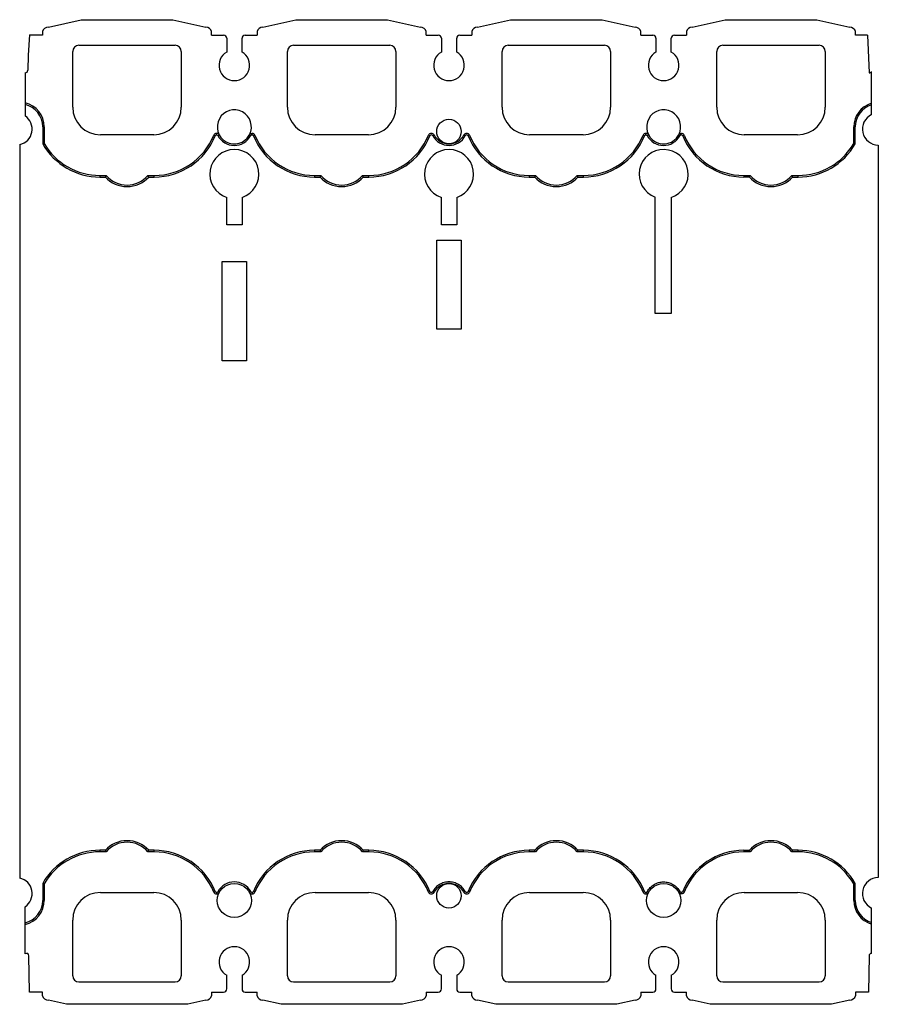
# Model space of a CAD drawing. Header units: millimetres. Extents: x 19 to 159, y 44 to 204.
import ezdxf

# ---------------------------------------------------------------- set-up
doc = ezdxf.new("R2010")
doc.units = ezdxf.units.MM
doc.header["$LTSCALE"] = 16.243751
doc.layers.get('0').update_dxf_attribs({"linetype": 'CONTINUOUS'})

msp = doc.modelspace()

# ---------------------------------------------------------------- linework, layer by layer
at = {"color": 7, "linetype": 'Continuous'}
for p, q in [((23.99, 203.23), (29.36, 204.44)), ((29.36, 204.44), (44.28, 204.44)), ((44.28, 204.44), (49.65, 203.23)), ((58.99, 203.23), (64.36, 204.44)), ((64.36, 204.44), (79.28, 204.44)), ((79.28, 204.44), (84.65, 203.23)), ((93.99, 203.23), (99.36, 204.44)), ((99.36, 204.44), (114.28, 204.44)), ((114.28, 204.44), (119.65, 203.23)), ((128.99, 203.23), (134.36, 204.44)), ((134.36, 204.44), (149.28, 204.44)), ((149.28, 204.44), (154.65, 203.23)), ((23.03, 202.5), (23.03, 201.9)), ((50.61, 201.9), (50.61, 202.5)), ((58.03, 202.5), (58.03, 201.9)), ((85.61, 201.9), (85.61, 202.5)), ((93.03, 202.5), (93.03, 201.9)), ((120.61, 201.9), (120.61, 202.5)), ((128.03, 202.5), (128.03, 201.9)), ((155.61, 201.9), (155.61, 202.5)), ((20.93, 201.95), (20.68, 198.63)), ((23.03, 201.9), (20.92, 201.9)), ((50.61, 201.9), (52.57, 201.9)), ((53.07, 201.4), (53.07, 199.16)), ((55.57, 199.16), (55.57, 201.4)), ((56.07, 201.9), (58.03, 201.9)), ((85.61, 201.9), (87.57, 201.9)), ((88.07, 201.4), (88.07, 199.16)), ((90.57, 199.16), (90.57, 201.4)), ((91.07, 201.9), (93.03, 201.9)), ((120.61, 201.9), (122.57, 201.9)), ((123.07, 201.4), (123.07, 199.16)), ((125.57, 199.16), (125.57, 201.4)), ((126.07, 201.9), (128.03, 201.9)), ((157.58, 201.9), (155.61, 201.9)), ((157.58, 201.9), (157.83, 195.79)), ((27.97, 190.16), (27.97, 199.26)), ((28.97, 200.26), (44.67, 200.26)), ((45.67, 199.26), (45.67, 190.16)), ((62.97, 190.16), (62.97, 199.26)), ((63.97, 200.26), (79.67, 200.26)), ((80.67, 199.26), (80.67, 190.16)), ((97.97, 190.16), (97.97, 199.26)), ((98.97, 200.26), (114.67, 200.26)), ((115.67, 199.26), (115.67, 190.16)), ((132.97, 190.16), (132.97, 199.26)), ((133.97, 200.26), (149.67, 200.26)), ((150.67, 199.26), (150.67, 190.16)), ((20.68, 198.63), (20.64, 196.18)), ((158.21, 188.95), (158.21, 195.99)), ((20.21, 195.79), (20.21, 188.75)), ((23.07, 186.96), (23.07, 184.18)), ((23.32, 186.96), (23.07, 186.96)), ((23.32, 186.96), (23.32, 184.25)), ((155.57, 186.96), (155.32, 186.96)), ((155.32, 184.25), (155.32, 186.96)), ((155.57, 184.18), (155.57, 186.96)), ((41.17, 185.66), (32.47, 185.66)), ((51.43, 185.65), (51.41, 185.9)), ((57.21, 185.65), (57.23, 185.9)), ((76.17, 185.66), (67.47, 185.66)), ((86.66, 185.52), (86.88, 185.64)), ((91.98, 185.52), (91.76, 185.64)), ((111.17, 185.66), (102.47, 185.66)), ((121.43, 185.65), (121.41, 185.9)), ((127.43, 185.5), (127.66, 185.59)), ((146.17, 185.66), (137.47, 185.66)), ((19.32, 184.06), (19.32, 64.43)), ((23.32, 184.25), (23.07, 184.18)), ((155.32, 184.25), (155.57, 184.18)), ((159.32, 184), (159.32, 64.5)), ((32.39, 179.03), (32.39, 178.78)), ((32.39, 179.03), (33.4, 179.03)), ((32.39, 178.78), (33.29, 178.78)), ((40.23, 179.03), (41.24, 179.03)), ((40.35, 178.78), (41.24, 178.78)), ((41.24, 178.78), (41.24, 179.03)), ((67.39, 179.03), (67.39, 178.78)), ((67.39, 179.03), (68.4, 179.03)), ((67.39, 178.78), (68.29, 178.78)), ((75.23, 179.03), (76.24, 179.03)), ((75.35, 178.78), (76.24, 178.78)), ((76.24, 178.78), (76.24, 179.03)), ((102.39, 179.03), (102.39, 178.78)), ((102.39, 179.03), (103.4, 179.03)), ((102.39, 178.78), (103.29, 178.78)), ((110.23, 179.03), (111.24, 179.03)), ((110.35, 178.78), (111.24, 178.78)), ((111.24, 178.78), (111.24, 179.03)), ((137.39, 179.03), (137.39, 178.78)), ((137.39, 179.03), (138.4, 179.03)), ((138.29, 178.78), (137.39, 178.78)), ((145.23, 179.03), (146.24, 179.03)), ((145.35, 178.78), (146.24, 178.78)), ((146.24, 178.78), (146.24, 179.03)), ((53.07, 170.96), (53.07, 175.46)), ((55.57, 175.46), (55.57, 170.96)), ((88.07, 170.96), (88.07, 175.46)), ((90.57, 175.46), (90.57, 170.96)), ((122.93, 156.53), (122.93, 175.51)), ((125.57, 175.46), (125.57, 156.53)), ((55.57, 170.96), (53.07, 170.96)), ((90.57, 170.96), (88.07, 170.96)), ((87.32, 153.96), (87.32, 168.46)), ((87.32, 168.46), (91.32, 168.46)), ((91.32, 168.46), (91.32, 153.96)), ((52.32, 148.8), (52.32, 165)), ((52.32, 165), (56.32, 165)), ((56.32, 165), (56.32, 148.8)), ((125.57, 156.53), (122.93, 156.53)), ((91.32, 153.96), (87.32, 153.96)), ((56.32, 148.8), (52.32, 148.8)), ((32.39, 68.96), (32.39, 68.71)), ((33.29, 68.96), (32.39, 68.96)), ((33.4, 68.71), (32.39, 68.71)), ((41.24, 68.71), (40.23, 68.71)), ((41.24, 68.96), (40.35, 68.96)), ((41.24, 68.71), (41.24, 68.96)), ((68.29, 68.96), (67.39, 68.96)), ((67.39, 68.96), (67.39, 68.71)), ((68.4, 68.71), (67.39, 68.71)), ((76.24, 68.71), (75.23, 68.71)), ((76.24, 68.96), (75.35, 68.96)), ((76.24, 68.71), (76.24, 68.96)), ((103.29, 68.96), (102.39, 68.96)), ((102.39, 68.96), (102.39, 68.71)), ((103.4, 68.71), (102.39, 68.71)), ((111.24, 68.71), (110.23, 68.71)), ((111.24, 68.96), (110.35, 68.96)), ((111.24, 68.71), (111.24, 68.96)), ((137.39, 68.96), (138.29, 68.96)), ((137.39, 68.96), (137.39, 68.71)), ((138.4, 68.71), (137.39, 68.71)), ((146.24, 68.71), (145.23, 68.71)), ((146.24, 68.96), (145.35, 68.96)), ((146.24, 68.71), (146.24, 68.96)), ((23.32, 63.49), (23.07, 63.56)), ((23.07, 63.56), (23.07, 60.78)), ((23.32, 63.49), (23.32, 60.78)), ((155.57, 63.56), (155.32, 63.49)), ((155.32, 60.78), (155.32, 63.49)), ((155.57, 60.78), (155.57, 63.56)), ((32.47, 62.08), (41.17, 62.08)), ((51.43, 62.09), (51.41, 61.84)), ((56.76, 62.1), (56.98, 62.22)), ((57.21, 62.09), (57.23, 61.84)), ((67.47, 62.08), (76.17, 62.08)), ((86.66, 62.22), (86.88, 62.1)), ((91.98, 62.22), (91.76, 62.1)), ((102.47, 62.08), (111.17, 62.08)), ((121.43, 62.09), (121.41, 61.84)), ((126.76, 62.1), (126.98, 62.22)), ((127.43, 62.24), (127.66, 62.15)), ((137.47, 62.08), (146.17, 62.08)), ((20.21, 52.09), (20.21, 59.75)), ((23.07, 60.78), (23.32, 60.78)), ((155.32, 60.78), (155.57, 60.78)), ((158.21, 52.15), (158.21, 59.54)), ((27.97, 48.48), (27.97, 57.58)), ((45.67, 57.58), (45.67, 48.48)), ((62.97, 48.48), (62.97, 57.58)), ((80.67, 57.58), (80.67, 48.48)), ((97.97, 48.48), (97.97, 57.58)), ((115.67, 57.58), (115.67, 48.48)), ((132.97, 48.48), (132.97, 57.58)), ((150.67, 57.58), (150.67, 48.48)), ((20.93, 45.84), (20.83, 51.75)), ((157.81, 51.75), (157.71, 45.84)), ((53.07, 46.34), (53.07, 48.58)), ((55.57, 48.58), (55.57, 46.34)), ((88.07, 46.34), (88.07, 48.58)), ((90.57, 48.58), (90.57, 46.34)), ((123.07, 46.34), (123.07, 48.58)), ((125.57, 48.58), (125.57, 46.34)), ((28.97, 47.48), (44.67, 47.48)), ((63.97, 47.48), (79.67, 47.48)), ((98.97, 47.48), (114.67, 47.48)), ((133.97, 47.48), (149.67, 47.48)), ((23.03, 45.84), (20.93, 45.84)), ((23.03, 45.24), (23.03, 45.84)), ((50.61, 45.84), (52.57, 45.84)), ((50.61, 45.84), (50.61, 45.24)), ((56.07, 45.84), (58.03, 45.84)), ((58.03, 45.24), (58.03, 45.84)), ((85.61, 45.84), (87.57, 45.84)), ((85.61, 45.84), (85.61, 45.24)), ((91.07, 45.84), (93.03, 45.84)), ((93.03, 45.24), (93.03, 45.84)), ((120.61, 45.84), (122.57, 45.84)), ((120.61, 45.84), (120.61, 45.24)), ((126.07, 45.84), (128.03, 45.84)), ((128.03, 45.24), (128.03, 45.84)), ((157.71, 45.84), (155.61, 45.84)), ((155.61, 45.84), (155.61, 45.24)), ((26.93, 43.84), (23.99, 44.51)), ((46.71, 43.84), (26.93, 43.84)), ((49.65, 44.51), (46.71, 43.84)), ((61.93, 43.84), (58.99, 44.51)), ((81.71, 43.84), (61.93, 43.84)), ((84.65, 44.51), (81.71, 43.84)), ((96.93, 43.84), (93.99, 44.51)), ((116.71, 43.84), (96.93, 43.84)), ((119.65, 44.51), (116.71, 43.84)), ((131.93, 43.84), (128.99, 44.51)), ((151.71, 43.84), (131.93, 43.84)), ((154.65, 44.51), (151.71, 43.84))]:
    msp.add_line(p, q, dxfattribs=at)
for centre, radius in [((89.31, 186.2), 2), ((54.32, 60.78), 2.78), ((89.31, 61.54), 2), ((124.32, 60.78), 2.78)]:
    msp.add_circle(centre, radius, dxfattribs=at)
for centre, radius, start, end in [((23.99, 202.23), 1, 90.3478, 164.3357), ((49.64, 202.23), 1, 15.6643, 89.5329), ((58.99, 202.23), 1, 90.3478, 164.3357), ((84.64, 202.23), 1, 15.6643, 89.5329), ((93.99, 202.23), 1, 90.3478, 164.3357), ((119.64, 202.23), 1, 15.6643, 89.5329), ((128.99, 202.23), 1, 90.3478, 164.3357), ((154.64, 202.23), 1, 15.6643, 89.5329), ((52.57, 201.4), 0.5, 0, 90), ((56.07, 201.4), 0.5, 90, 180), ((87.57, 201.4), 0.5, 0, 90), ((91.07, 201.4), 0.5, 90, 180), ((122.57, 201.4), 0.5, 0, 90), ((126.07, 201.4), 0.5, 90, 180), ((28.97, 199.26), 1, 90, 180), ((44.67, 199.26), 1, 0, 90), ((54.32, 197), 2.5, 120, 60), ((63.97, 199.26), 1, 90, 180), ((79.67, 199.26), 1, 0, 90), ((89.32, 197), 2.5, 120, 60), ((98.97, 199.26), 1, 90, 180), ((114.67, 199.26), 1, 0, 90), ((124.32, 197), 2.5, 120, 60), ((133.97, 199.26), 1, 90, 180), ((149.67, 199.26), 1, 0, 90), ((20.24, 196.19), 0.4, 265.6913, 359), ((157.86, 196.19), 0.4, 265.4397, 330.6833), ((19.32, 186.96), 4, 0, 77.0988), ((19.32, 186.96), 3.75, 360, 76.2224), ((32.47, 190.16), 4.5, 180, 270), ((41.17, 190.16), 4.5, 270, 360), ((54.32, 186.96), 2.78, 332.2768, 330.7352), ((67.47, 190.16), 4.5, 180, 270), ((76.17, 190.16), 4.5, 270, 360), ((102.47, 190.16), 4.5, 180, 270), ((111.17, 190.16), 4.5, 270, 360), ((124.32, 186.96), 2.78, 332.3494, 330.6517), ((137.47, 190.16), 4.5, 180, 270), ((146.17, 190.16), 4.5, 270, 360), ((159.32, 186.96), 4, 106.0652, 180), ((159.32, 186.96), 3.75, 107.1683, 180), ((18.75, 186.6), 2.6, 282.6537, 55.7677), ((159.32, 186.6), 2.6, 115.1974, 270), ((41.24, 189.53), 10.5, 270, 338.0272), ((41.24, 189.53), 10.75, 270, 338.0318), ((51.44, 185.4), 0.5, 33.213, 156.6414), ((51.44, 185.4), 0.25, 93.1188, 155.0656), ((54.32, 186.96), 3.03, 207.822, 331.0267), ((57.2, 185.4), 0.25, 24.998, 86.847), ((57.2, 185.4), 0.5, 23.3107, 86.8604), ((67.39, 189.53), 10.75, 201.9668, 270), ((67.39, 189.53), 10.5, 201.975, 270), ((76.24, 189.53), 10.5, 270, 338.025), ((76.24, 189.53), 10.75, 270, 338.032), ((86.44, 185.4), 0.5, 28.3936, 156.6893), ((86.44, 185.4), 0.25, 28.39, 155.0523), ((89.32, 186.96), 3.02, 208.3928, 331.6071), ((89.32, 186.96), 2.77, 208.393, 331.607), ((92.2, 185.4), 0.5, 23.3107, 151.6067), ((92.2, 185.4), 0.25, 25.0008, 151.6082), ((102.39, 189.53), 10.75, 201.9667, 270), ((102.39, 189.53), 10.5, 201.975, 270), ((111.24, 189.53), 10.5, 270, 338.025), ((111.24, 189.53), 10.75, 270, 338.032), ((121.44, 185.4), 0.5, 33.213, 156.6893), ((121.44, 185.4), 0.25, 93.1234, 155.0522), ((124.32, 186.96), 3.03, 207.8219, 330.9562), ((127.2, 185.4), 0.25, 86.8119, 159.3062), ((137.39, 189.53), 10.75, 202.0705, 270), ((137.39, 189.53), 10.5, 202.035, 270), ((32.39, 189.53), 10.75, 209.8373, 270), ((32.39, 189.53), 10.5, 210.1988, 270), ((54.32, 179.26), 4, 288.2093, 251.79), ((89.32, 179.26), 4, 288.2093, 251.79), ((124.32, 179.26), 4, 288.2093, 249.6612), ((146.24, 189.53), 10.5, 270, 329.8012), ((146.24, 189.53), 10.75, 270, 330.1627), ((51.95, 170.49), 20.42, 155.2827, 156.0527), ((36.82, 181.96), 4.75, 222.0265, 317.9735), ((36.82, 181.96), 4.5, 220.6254, 319.3746), ((19.47, 169.49), 22.85, 23.9883, 24.6763), ((86.95, 170.49), 20.42, 155.2827, 156.0527), ((71.82, 181.96), 4.75, 222.0265, 317.9735), ((71.82, 181.96), 4.5, 220.6254, 319.3746), ((54.47, 169.49), 22.85, 23.9883, 24.6763), ((121.95, 170.49), 20.42, 155.2827, 156.0527), ((106.82, 181.96), 4.75, 222.0265, 317.9735), ((106.82, 181.96), 4.5, 220.6254, 319.3746), ((89.47, 169.49), 22.85, 23.9883, 24.6763), ((156.95, 170.49), 20.42, 155.2827, 156.0527), ((141.82, 181.96), 4.75, 222.0265, 317.9735), ((141.82, 181.96), 4.5, 220.6254, 319.3746), ((124.47, 169.49), 22.85, 23.9883, 24.6763), ((36.82, 65.78), 4.75, 42.0265, 137.9735), ((36.82, 65.78), 4.5, 40.6254, 139.3746), ((71.82, 65.78), 4.75, 42.0265, 137.9735), ((71.82, 65.78), 4.5, 40.6254, 139.3746), ((106.82, 65.78), 4.75, 42.0265, 137.9735), ((106.82, 65.78), 4.5, 40.6254, 139.3746), ((141.82, 65.78), 4.75, 42.0265, 137.9735), ((141.82, 65.78), 4.5, 40.6254, 139.3746), ((32.39, 58.21), 10.75, 90, 150.1627), ((32.39, 58.21), 10.5, 90, 149.8012), ((54.21, 78.27), 22.9, 203.989, 204.6756), ((21.72, 77.23), 20.38, 335.282, 336.0534), ((41.24, 58.21), 10.75, 21.968, 90), ((41.24, 58.21), 10.5, 21.9728, 90), ((67.39, 58.21), 10.75, 90, 158.0319), ((67.39, 58.21), 10.5, 90, 158.0278), ((89.16, 78.25), 22.85, 203.9883, 204.6763), ((56.72, 77.23), 20.38, 335.282, 336.0534), ((76.24, 58.21), 10.75, 21.9682, 90), ((76.24, 58.21), 10.5, 21.975, 90), ((102.39, 58.21), 10.75, 90, 158.0319), ((102.39, 58.21), 10.5, 90, 158.0278), ((124.16, 78.25), 22.85, 203.9883, 204.6763), ((91.72, 77.23), 20.38, 335.282, 336.0534), ((111.24, 58.21), 10.75, 21.9679, 90), ((111.24, 58.21), 10.5, 21.9728, 90), ((137.39, 58.21), 10.75, 90, 157.9651), ((137.39, 58.21), 10.5, 90, 157.965), ((159.16, 78.25), 22.85, 203.9883, 204.6763), ((126.72, 77.23), 20.38, 335.282, 336.0534), ((146.24, 58.21), 10.75, 29.8373, 90), ((146.24, 58.21), 10.5, 30.1988, 90), ((18.75, 61.9), 2.6, 304.2323, 77.3463), ((159.32, 61.9), 2.6, 90, 244.8026), ((54.32, 60.78), 3.03, 28.4054, 152.173), ((89.32, 60.78), 2.77, 28.393, 151.607), ((32.47, 57.58), 4.5, 90, 180), ((41.17, 57.58), 4.5, 0, 90), ((51.44, 62.34), 0.5, 203.3588, 326.9714), ((51.44, 62.34), 0.25, 204.9389, 266.8806), ((57.2, 62.34), 0.5, 208.4062, 336.6286), ((57.2, 62.34), 0.25, 273.1285, 335.0587), ((67.47, 57.58), 4.5, 90, 180), ((76.17, 57.58), 4.5, 0, 90), ((86.44, 62.34), 0.5, 203.3056, 331.6133), ((89.69, 60.52), 3.47, 150.208, 150.8477), ((92.2, 62.34), 0.5, 208.3871, 336.6286), ((88.98, 60.55), 3.43, 29.1143, 29.6677), ((92.2, 62.34), 0.25, 273.1495, 335.0586), ((102.47, 57.58), 4.5, 90, 180), ((111.17, 57.58), 4.5, 0, 90), ((121.44, 62.34), 0.5, 203.3588, 326.9717), ((121.44, 62.34), 0.25, 204.9414, 266.8801), ((124.89, 60.4), 3.71, 150.6896, 151.106), ((127.19, 62.33), 0.494, 208.2236, 212.1393), ((123.93, 60.52), 3.49, 29.143, 29.7611), ((137.47, 57.58), 4.5, 90, 180), ((146.17, 57.58), 4.5, 0, 90), ((19.32, 60.78), 4, 282.9012, 360), ((19.32, 60.78), 3.75, 283.7776, 0), ((159.32, 60.78), 4, 180, 253.9348), ((159.32, 60.78), 3.75, 180, 252.8317), ((54.32, 50.74), 2.5, 300, 240), ((89.32, 50.74), 2.5, 300, 240), ((124.32, 50.74), 2.5, 300, 240), ((20.43, 51.75), 0.4, 1, 122.2506), ((158.21, 51.75), 0.4, 90, 179.1725), ((28.97, 48.48), 1, 180, 270), ((44.67, 48.48), 1, 270, 360), ((63.97, 48.48), 1, 180, 270), ((79.67, 48.48), 1, 270, 360), ((98.97, 48.48), 1, 180, 270), ((114.67, 48.48), 1, 270, 360), ((133.97, 48.48), 1, 180, 270), ((149.67, 48.48), 1, 270, 360), ((23.99, 45.51), 1, 195.6643, 269.6223), ((49.64, 45.51), 1, 270.4671, 344.3357), ((52.57, 46.34), 0.5, 270, 360), ((56.07, 46.34), 0.5, 180, 270), ((58.99, 45.51), 1, 195.6643, 269.6223), ((84.64, 45.51), 1, 270.4671, 344.3357), ((87.57, 46.34), 0.5, 270, 360), ((91.07, 46.34), 0.5, 180, 270), ((93.99, 45.51), 1, 195.6643, 269.6223), ((119.64, 45.51), 1, 270.4671, 344.3357), ((122.57, 46.34), 0.5, 270, 360), ((126.07, 46.34), 0.5, 180, 270), ((128.99, 45.51), 1, 195.6643, 269.6223), ((154.64, 45.51), 1, 270.4671, 344.3357)]:
    msp.add_arc(centre, radius, start, end, dxfattribs=at)
for points, knots in [([(50.98, 185.6), (50.98, 185.6), (50.98, 185.6), (50.99, 185.6), (50.99, 185.6), (51, 185.6), (51.02, 185.59), (51.05, 185.58), (51.09, 185.56), (51.14, 185.54), (51.18, 185.52), (51.21, 185.51)], [0, 0, 0, 0, 0.005081, 0.019994, 0.044279, 0.077544, 0.169769, 0.293854, 0.445171, 0.618427, 1, 1, 1, 1]), ([(51.43, 185.65), (51.47, 185.65), (51.55, 185.64), (51.62, 185.58), (51.64, 185.55)], [0, 0, 0, 0, 0.497348, 1, 1, 1, 1]), ([(51.86, 185.68), (51.86, 185.68), (51.86, 185.67), (51.85, 185.67), (51.85, 185.67), (51.84, 185.66), (51.82, 185.65), (51.79, 185.64), (51.76, 185.62), (51.71, 185.59), (51.67, 185.56), (51.64, 185.55)], [0, 0, 0, 0, 0.004909, 0.019457, 0.043378, 0.076403, 0.16868, 0.293052, 0.444595, 0.618058, 1, 1, 1, 1]), ([(56.97, 185.49), (56.94, 185.51), (56.86, 185.54), (56.79, 185.58), (56.74, 185.6)], [0, 0, 0, 0, 0.381924, 1, 1, 1, 1]), ([(56.97, 185.49), (56.97, 185.51), (57, 185.57), (57.06, 185.62), (57.11, 185.64)], [0, 0, 0, 0, 0.244711, 1, 1, 1, 1]), ([(57.66, 185.6), (57.66, 185.6), (57.65, 185.6), (57.65, 185.6), (57.65, 185.6), (57.63, 185.6), (57.61, 185.59), (57.58, 185.58), (57.55, 185.56), (57.5, 185.54), (57.45, 185.52), (57.42, 185.51)], [0, 0, 0, 0, 0.00516, 0.020236, 0.044715, 0.078158, 0.170554, 0.294562, 0.445695, 0.618764, 1, 1, 1, 1]), ([(85.98, 185.6), (85.98, 185.6), (85.98, 185.6), (85.99, 185.6), (85.99, 185.6), (86, 185.6), (86.02, 185.59), (86.05, 185.58), (86.09, 185.56), (86.14, 185.54), (86.18, 185.52), (86.21, 185.51)], [0, 0, 0, 0, 0.005096, 0.020066, 0.044416, 0.07773, 0.169962, 0.294002, 0.445281, 0.618506, 1, 1, 1, 1]), ([(92.66, 185.6), (92.66, 185.6), (92.65, 185.6), (92.65, 185.6), (92.65, 185.6), (92.63, 185.6), (92.61, 185.59), (92.58, 185.58), (92.55, 185.56), (92.5, 185.54), (92.45, 185.52), (92.42, 185.51)], [0, 0, 0, 0, 0.00516, 0.020236, 0.044715, 0.078158, 0.170554, 0.294562, 0.445695, 0.618764, 1, 1, 1, 1]), ([(120.98, 185.6), (120.98, 185.6), (120.98, 185.6), (120.99, 185.6), (120.99, 185.6), (121, 185.6), (121.02, 185.59), (121.05, 185.58), (121.09, 185.56), (121.14, 185.54), (121.18, 185.52), (121.21, 185.51)], [0, 0, 0, 0, 0.005095, 0.020066, 0.044416, 0.07773, 0.169962, 0.294002, 0.445281, 0.618506, 1, 1, 1, 1]), ([(121.43, 185.65), (121.47, 185.65), (121.55, 185.64), (121.62, 185.58), (121.64, 185.55)], [0, 0, 0, 0, 0.497325, 1, 1, 1, 1]), ([(121.86, 185.68), (121.85, 185.67), (121.78, 185.63), (121.71, 185.59), (121.64, 185.55)], [0, 0, 0, 0, 0.076403, 1, 1, 1, 1]), ([(126.74, 185.6), (126.74, 185.6), (126.74, 185.6), (126.74, 185.6), (126.75, 185.59), (126.76, 185.59), (126.78, 185.58), (126.81, 185.57), (126.84, 185.55), (126.89, 185.52), (126.93, 185.5), (126.96, 185.49)], [0, 0, 0, 0, 0.004909, 0.019457, 0.043378, 0.076408, 0.168709, 0.293112, 0.444671, 0.618117, 1, 1, 1, 1]), ([(127.21, 185.65), (127.26, 185.65), (127.36, 185.62), (127.41, 185.53), (127.43, 185.49)], [0, 0, 0, 0, 0.499721, 1, 1, 1, 1]), ([(91.96, 62.25), (91.83, 62.48), (91.51, 62.92), (90.87, 63.42), (90.12, 63.73), (89.32, 63.84), (88.52, 63.73), (87.77, 63.42), (87.13, 62.92), (86.81, 62.48), (86.68, 62.25)], [0, 0, 0, 0, 0.125023, 0.250014, 0.375025, 0.499997, 0.624967, 0.749979, 0.874972, 1, 1, 1, 1]), ([(121.66, 62.22), (121.79, 62.45), (122.1, 62.89), (122.74, 63.4), (123.49, 63.73), (124.3, 63.84), (125.11, 63.74), (125.86, 63.42), (126.5, 62.92), (126.83, 62.48), (126.96, 62.25)], [0, 0, 0, 0, 0.125028, 0.249994, 0.375023, 0.500024, 0.62503, 0.750031, 0.874998, 1, 1, 1, 1]), ([(50.98, 62.14), (50.98, 62.14), (50.98, 62.14), (50.99, 62.14), (50.99, 62.14), (51, 62.14), (51.02, 62.15), (51.05, 62.16), (51.09, 62.18), (51.14, 62.2), (51.18, 62.22), (51.21, 62.23)], [0, 0, 0, 0, 0.005154, 0.020175, 0.044585, 0.07797, 0.170326, 0.294351, 0.445522, 0.618649, 1, 1, 1, 1]), ([(51.64, 62.19), (51.69, 62.16), (51.76, 62.12), (51.84, 62.08), (51.86, 62.06)], [0, 0, 0, 0, 0.707152, 1, 1, 1, 1]), ([(57.21, 62.09), (57.17, 62.08), (57.07, 62.11), (57, 62.18), (56.98, 62.22)], [0, 0, 0, 0, 0.499984, 1, 1, 1, 1]), ([(57.66, 62.14), (57.66, 62.14), (57.65, 62.14), (57.65, 62.14), (57.64, 62.14), (57.63, 62.14), (57.61, 62.15), (57.58, 62.16), (57.55, 62.18), (57.5, 62.2), (57.45, 62.22), (57.42, 62.23)], [0, 0, 0, 0, 0.005155, 0.02025, 0.044723, 0.078117, 0.170332, 0.294304, 0.445539, 0.618699, 1, 1, 1, 1]), ([(85.98, 62.14), (85.98, 62.14), (85.98, 62.14), (85.99, 62.14), (85.99, 62.14), (86, 62.14), (86.02, 62.15), (86.05, 62.16), (86.09, 62.18), (86.14, 62.2), (86.18, 62.22), (86.21, 62.23)], [0, 0, 0, 0, 0.005165, 0.020268, 0.044776, 0.078241, 0.170636, 0.294625, 0.445746, 0.618805, 1, 1, 1, 1]), ([(86.42, 62.09), (86.38, 62.09), (86.29, 62.12), (86.23, 62.19), (86.21, 62.23)], [0, 0, 0, 0, 0.499965, 1, 1, 1, 1]), ([(92.21, 62.09), (92.16, 62.09), (92.07, 62.11), (92, 62.18), (91.97, 62.22)], [0, 0, 0, 0, 0.499936, 1, 1, 1, 1]), ([(92.66, 62.14), (92.66, 62.14), (92.65, 62.14), (92.65, 62.14), (92.64, 62.14), (92.63, 62.14), (92.61, 62.15), (92.58, 62.16), (92.55, 62.18), (92.5, 62.2), (92.45, 62.22), (92.42, 62.23)], [0, 0, 0, 0, 0.005155, 0.02025, 0.044723, 0.078117, 0.170332, 0.294304, 0.445539, 0.618699, 1, 1, 1, 1]), ([(120.98, 62.14), (120.98, 62.14), (120.98, 62.14), (120.99, 62.14), (120.99, 62.14), (121, 62.14), (121.02, 62.15), (121.05, 62.16), (121.09, 62.18), (121.14, 62.2), (121.18, 62.22), (121.21, 62.23)], [0, 0, 0, 0, 0.005154, 0.020176, 0.044586, 0.077971, 0.170326, 0.294352, 0.445522, 0.618649, 1, 1, 1, 1]), ([(121.43, 62.09), (121.47, 62.08), (121.55, 62.1), (121.62, 62.16), (121.64, 62.19)], [0, 0, 0, 0, 0.500009, 1, 1, 1, 1]), ([(121.64, 62.19), (121.69, 62.16), (121.76, 62.12), (121.84, 62.08), (121.86, 62.06)], [0, 0, 0, 0, 0.707176, 1, 1, 1, 1]), ([(127.23, 61.84), (127.13, 61.83), (126.95, 61.87), (126.82, 62), (126.78, 62.07)], [0, 0, 0, 0, 0.531922, 1, 1, 1, 1]), ([(127.21, 62.09), (127.16, 62.08), (127.07, 62.11), (127, 62.18), (126.98, 62.22)], [0, 0, 0, 0, 0.499964, 1, 1, 1, 1]), ([(127.21, 62.09), (127.21, 62.05), (127.21, 62.01), (127.22, 61.95), (127.22, 61.91), (127.22, 61.88), (127.22, 61.86), (127.22, 61.85), (127.23, 61.84), (127.22, 61.84), (127.23, 61.84), (127.23, 61.84)], [0, 0, 0, 0, 0.382156, 0.555677, 0.707217, 0.831545, 0.923746, 0.956714, 0.980579, 0.995087, 1, 1, 1, 1])]:
    msp.add_open_spline(points, degree=3, knots=knots, dxfattribs=at)
for points in [[(56.74, 185.6), (56.82, 185.79), (57.02, 185.91), (57.23, 185.9)], [(57.11, 185.64), (57.14, 185.65), (57.18, 185.65), (57.21, 185.65)], [(126.74, 185.6), (126.82, 185.79), (127.02, 185.91), (127.23, 185.9)], [(127.66, 185.59), (127.59, 185.76), (127.41, 185.89), (127.23, 185.9)], [(51.51, 62.1), (51.48, 62.09), (51.45, 62.09), (51.43, 62.09)], [(51.64, 62.19), (51.61, 62.15), (51.56, 62.11), (51.51, 62.1)], [(86.52, 62.1), (86.49, 62.09), (86.46, 62.09), (86.42, 62.09)], [(86.66, 62.22), (86.63, 62.16), (86.58, 62.12), (86.52, 62.1)], [(127.3, 62.11), (127.28, 62.1), (127.24, 62.09), (127.21, 62.09)], [(127.66, 62.15), (127.59, 61.97), (127.41, 61.85), (127.23, 61.84)], [(127.43, 62.24), (127.41, 62.19), (127.36, 62.14), (127.3, 62.11)]]:
    msp.add_open_spline(points, degree=3, dxfattribs=at)

doc.saveas('drawing.dxf')
